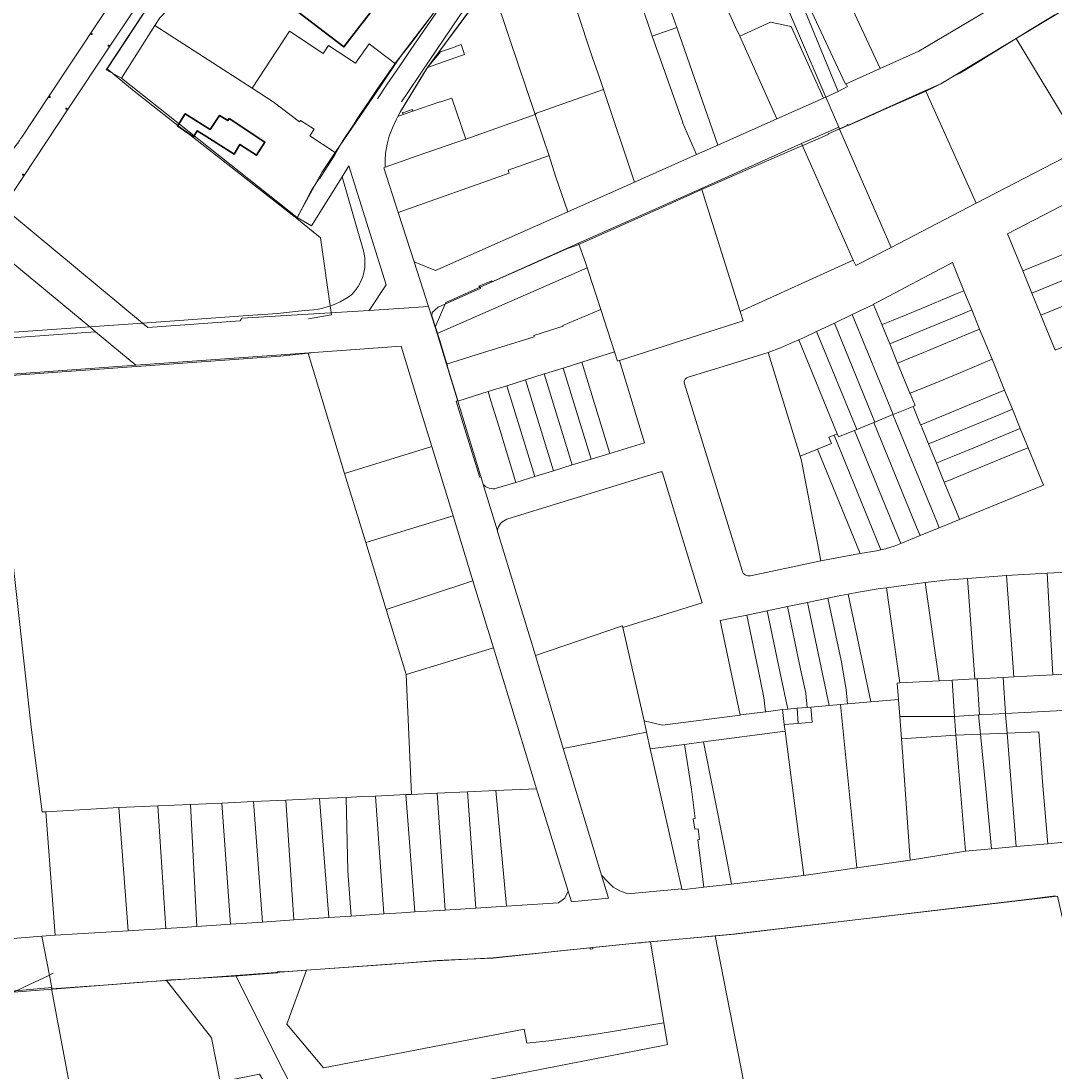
# Model space of a CAD drawing. Header units: millimetres. Extents: x 162876 to 168130, y 402614 to 405602.
# Tile 62 of 256: x 164660 to 164944, y 403047 to 403336. Entities that reach past the tile are written whole.
import ezdxf
from ezdxf.enums import TextEntityAlignment as Align

# ---------------------------------------------------------------- set-up
doc = ezdxf.new("R2010")
doc.units = ezdxf.units.MM
for name, color, linetype, lineweight in [('X-CA190022.004-UO-BGT_Ondergrond$0$GE_201_SHDHek_Lijn_GEM', 253, 'X-CA190022.004-UO-BGT_Ondergrond$0$Hekwerk', 9), ('X-CA190022.004-UO-BGT_Ondergrond$0$GE_206_SHDDamwand_Lijn_GEM', 253, 'Continuous', 9), ('X-CA190022.004-UO-BGT_Ondergrond$0$GE_314_WGDRijbaanLokaleweg_Vlak_GEM', 253, 'Continuous', 9), ('X-CA190022.004-UO-BGT_Ondergrond$0$GE_316_WGDFietspad_Vlak_GEM', 253, 'Continuous', 9), ('X-CA190022.004-UO-BGT_Ondergrond$0$GE_363_OWGBerm_openverharding_Vlak_GEM', 253, 'Continuous', 9), ('X-CA190022.004-UO-BGT_Ondergrond$0$GE_401_OTDErf_Vlak_GEM', 253, 'Continuous', 9), ('X-CA190022.004-UO-BGT_Ondergrond$0$GE_476_BTDGraslandagrarisch_Vlak_GEM', 253, 'Continuous', 9), ('X-CA190022.004-UO-BGT_Ondergrond$0$GE_601_PNDgrondvlakpand_Vlak_MV_GEM', 34, 'Continuous', 35), ('X-CA190022.004-UO-BGT_Ondergrond$0$GE_886_PutKolk_Punt_GEM', 253, 'Continuous', 9), ('X-CA190022.004-UO-KAD_Percelen$0$B-WE-KG-GRENS_PERCEEL-GV', 150, 'Continuous', 9)]:
    doc.layers.add(name, color=color, linetype=linetype, lineweight=lineweight)
doc.styles.add('X-CA190022.004-UO-BGT_Ondergrond$0$NLCS-ISO', font='NLCS-ISO.ttf')
doc.linetypes.add('X-CA190022.004-UO-BGT_Ondergrond$0$Hekwerk', pattern='A,5,-1.5,[2,dgnlstyle-Veghel.shx,S=0.007937,R=0,X=0,Y=0],-1.5', length=8)

# ---------------------------------------------------------------- blocks, each defined once
blk = doc.blocks.new('X-CA190022.004-UO-BGT_Ondergrond$0$SRI-KOLK-SO')
at = {"color": 0, "linetype": 'ByBlock', "lineweight": 18}
blk.add_lwpolyline([(-1.125, -1.125), (1.125, -1.125), (1.125, 1.125), (-1.125, 1.125)], close=True, dxfattribs=at)
at = {"color": 0, "linetype": 'ByBlock', "lineweight": 18, "style": 'X-CA190022.004-UO-BGT_Ondergrond$0$NLCS-ISO'}
blk.add_text('k', height=1.5, dxfattribs=at).set_placement((0, 0), align=Align.MIDDLE_CENTER)
blk = doc.blocks.new('X-CA190022.004-UO-BGT_Ondergrond$0$IMGEOKolk')
at = {"xscale": 5, "yscale": 5, "zscale": 5}
blk.add_blockref('X-CA190022.004-UO-BGT_Ondergrond$0$SRI-KOLK-SO', (0, 0), dxfattribs=at)

msp = doc.modelspace()

# ---------------------------------------------------------------- linework, layer by layer
at = {"layer": 'X-CA190022.004-UO-BGT_Ondergrond$0$GE_201_SHDHek_Lijn_GEM'}
msp.add_line((164705.552, 403356.48), (164683.266, 403322.496), dxfattribs=at)
at = {"layer": 'X-CA190022.004-UO-BGT_Ondergrond$0$GE_206_SHDDamwand_Lijn_GEM'}
for p, q in [((164683.266, 403322.496), (164690.692, 403316.387)), ((164690.692, 403316.387), (164702.718, 403306.984))]:
    msp.add_line(p, q, dxfattribs=at)
at = {"layer": 'X-CA190022.004-UO-BGT_Ondergrond$0$GE_314_WGDRijbaanLokaleweg_Vlak_GEM', "flags": 128}
for points in [[(164579.117, 403354.037), (164579.084, 403353.672), (164569.233, 403361.876), (164569.461, 403361.999), (164584.99, 403369.446), (164602.971, 403378.109), (164621.229, 403386.93), (164641.329, 403396.645), (164650.463, 403401.053), (164660.357, 403392.425), (164676.143, 403378.677), (164691.857, 403364.957), (164700.034, 403357.793), (164702.132, 403355.987), (164700.254, 403353.166), (164696.844, 403348.008), (164684.048, 403328.779), (164672.41, 403311.264), (164660.432, 403293.2), (164656.071, 403286.631)], [(164757.604, 403314.314), (164760.24, 403318.342), (164764.568, 403324.571), (164766.796, 403327.803), (164776.259, 403341.558), (164776.488, 403341.937), (164787.828, 403358.33), (164787.968, 403358.532), (164789.125, 403360.344), (164789.679, 403361.214)], [(164797.818, 403362.281), (164786.712, 403346.146), (164780.289, 403337.189), (164769.512, 403321.37), (164765.991, 403316.043), (164764.232, 403313.487)], [(164659.605, 403303.499), (164667.347, 403315.146), (164688.379, 403346.784)]]:
    msp.add_lwpolyline(points, dxfattribs=at)
at = {"layer": 'X-CA190022.004-UO-BGT_Ondergrond$0$GE_316_WGDFietspad_Vlak_GEM', "flags": 128}
msp.add_lwpolyline([(164668.488, 403073.843), (164666.87, 403073.083), (164662.338, 403070.954), (164657.558, 403068.705), (164587.961, 403063.858), (164565.628, 403062.298), (164421.866, 403051.971), (164408.896, 403051.027), (164372.561, 403048.383), (164372.144, 403048.353), (164363.001, 403047.691), (164362.458, 403047.652), (164304.536, 403043.455)], dxfattribs=at)
at = {"layer": 'X-CA190022.004-UO-BGT_Ondergrond$0$GE_363_OWGBerm_openverharding_Vlak_GEM', "flags": 128}
msp.add_lwpolyline([(164764.232, 403313.487), (164765.991, 403316.043), (164769.512, 403321.37), (164780.289, 403337.189), (164786.712, 403346.146), (164797.818, 403362.281)], dxfattribs=at)
at = {"layer": 'X-CA190022.004-UO-BGT_Ondergrond$0$GE_401_OTDErf_Vlak_GEM', "flags": 128}
for points in [[(164716.32, 403353.18), (164729.23, 403369.99), (164761.27, 403345.39), (164748.36, 403328.57), (164716.32, 403353.18)], [(164775.462, 403341.121), (164766.558, 403329.202), (164762.86, 403324.529), (164759.668, 403319.977), (164757.722, 403317.256), (164755.667, 403314.232), (164752.769, 403309.866), (164752.04, 403308.744), (164751.211, 403307.446), (164748.016, 403302.597), (164745.912, 403298.921), (164741.649, 403292.301), (164741.546, 403292.348), (164739.471, 403289.136), (164735.403, 403281.413), (164734.97, 403281.767), (164705.12, 403305.106), (164707.006, 403303.805), (164708.07, 403305.528), (164710.425, 403304.038), (164718.186, 403299.076), (164719.797, 403301.744), (164724.38, 403298.749), (164726.648, 403302.393), (164716.798, 403308.844), (164716.453, 403308.279), (164714.143, 403309.674), (164711.601, 403305.82), (164704.778, 403310.191), (164702.718, 403306.984), (164690.692, 403316.387), (164683.266, 403322.496), (164705.552, 403356.48)], [(164763.982, 403310.801), (164770.363, 403321.3), (164771.35, 403322.86), (164772.554, 403324.527), (164787.585, 403344.787)], [(164785.729, 403210.137), (164781.99, 403222.296), (164779.246, 403231.129), (164779.702, 403231.315), (164776.751, 403240.903), (164776.819, 403240.926), (164776.66, 403241.457), (164775.4, 403245.663), (164774.748, 403247.842), (164772.539, 403254.615), (164772.667, 403255.54), (164774.269, 403257.006), (164786.01, 403262.228), (164785.495, 403262.742), (164789.047, 403264.217), (164788.999, 403263.86), (164808.815, 403272.646), (164809.831, 403273.097), (164812.201, 403273.97), (164814.165, 403274.774), (164835.957, 403284.489), (164841.677, 403287.101), (164846.71, 403289.397), (164849.67, 403290.606), (164850.541, 403290.99), (164860.981, 403295.593), (164867.454, 403298.446), (164871.522, 403300.172), (164873.644, 403301.053), (164874.512, 403301.413), (164881.476, 403304.502), (164881.53, 403304.615), (164886.704, 403306.956), (164886.682, 403307.048), (164886.931, 403307.185), (164887, 403306.952), (164892.442, 403309.366), (164897.939, 403311.804), (164908.137, 403316.327), (164910.683, 403317.462), (164911.594, 403317.952), (164916.472, 403320.663), (164917.73, 403321.362), (164922.568, 403324.241), (164925.055, 403325.802), (164933.165, 403330.901), (164937.818, 403333.717), (164943.814, 403337.346)], [(164657.558, 403068.705), (164699.135, 403071.901), (164699.615, 403071.938), (164700.774, 403072.011), (164701.285, 403072.043), (164718.182, 403073.101), (164730.098, 403073.934), (164730.134, 403073.936), (164730.111, 403074.297), (164731.815, 403074.284), (164737.993, 403074.708), (164761.557, 403076.384), (164764.784, 403076.647), (164774.02, 403077.326), (164779.869, 403077.609), (164789.383, 403078.05), (164804.626, 403079.685), (164806.136, 403079.847), (164828.655, 403082.099), (164830.136, 403082.254), (164830.477, 403082.288), (164855.773, 403084.612), (164935.301, 403094.005), (164943.997, 403095.151)]]:
    msp.add_lwpolyline(points, dxfattribs=at)
at = {"layer": 'X-CA190022.004-UO-BGT_Ondergrond$0$GE_476_BTDGraslandagrarisch_Vlak_GEM', "flags": 128}
for points in [[(164680.193, 403422.553), (164708.007, 403398.177), (164724.036, 403384.291), (164705.552, 403356.48), (164683.266, 403322.496), (164690.692, 403316.387), (164702.718, 403306.984), (164702.619, 403306.831), (164705.12, 403305.106), (164734.97, 403281.767), (164735.403, 403281.413), (164741.941, 403276.088), (164744.605, 403257.361), (164744.678, 403256.85), (164744.958, 403254.884), (164744.324, 403254.775), (164738.677, 403253.799)], [(164656.071, 403286.631), (164660.432, 403293.2), (164672.41, 403311.264), (164684.048, 403328.779), (164696.844, 403348.008), (164700.254, 403353.166), (164702.132, 403355.987), (164700.034, 403357.793), (164691.857, 403364.957), (164676.143, 403378.677), (164660.357, 403392.425), (164650.463, 403401.053), (164641.329, 403396.645), (164621.229, 403386.93), (164602.971, 403378.109), (164584.99, 403369.446), (164569.461, 403361.999), (164569.233, 403361.876), (164564.605, 403365.734), (164559.739, 403369.59)], [(164688.379, 403346.784), (164667.347, 403315.146), (164659.605, 403303.499)]]:
    msp.add_lwpolyline(points, dxfattribs=at)
at = {"layer": 'X-CA190022.004-UO-BGT_Ondergrond$0$GE_476_BTDGraslandagrarisch_Vlak_GEM', "extrusion": (0, 0, -1)}
msp.add_arc((-164637.979, 403316.637), 25.303, 211.27863, 226.37218, dxfattribs=at)
at = {"layer": 'X-CA190022.004-UO-BGT_Ondergrond$0$GE_601_PNDgrondvlakpand_Vlak_MV_GEM', "flags": 128}
for points in [[(164716.32, 403353.18), (164729.23, 403369.99), (164761.27, 403345.39), (164748.36, 403328.57), (164716.32, 403353.18)], [(164716.798, 403308.844), (164726.648, 403302.393), (164724.38, 403298.749), (164719.797, 403301.744), (164718.186, 403299.076), (164710.425, 403304.038), (164708.07, 403305.528), (164707.006, 403303.805), (164705.12, 403305.106), (164702.619, 403306.831), (164702.718, 403306.984), (164704.778, 403310.191), (164711.601, 403305.82), (164714.143, 403309.674), (164716.453, 403308.279), (164716.798, 403308.844)]]:
    msp.add_lwpolyline(points, dxfattribs=at)
at = {"layer": 'X-CA190022.004-UO-KAD_Percelen$0$B-WE-KG-GRENS_PERCEEL-GV', "flags": 128}
for points in [[(164954.833, 403348.861), (164939.479, 403374.607), (164924.099, 403400.344), (164901.56, 403438.109), (164892.411, 403432.951), (164869.716, 403418.472), (164895.001, 403422.031), (164900.223, 403419.651), (164922.777, 403381.654), (164939.242, 403353.915), (164937.222, 403345.746), (164906.472, 403327.395), (164895.777, 403322.587), (164886.48, 403318.408), (164886.87, 403317.695), (164884.283, 403316.292), (164880.857, 403314.775), (164884.46, 403306.528), (164884.675, 403305.956), (164908.249, 403316.527), (164912.496, 403318.411), (164933.165, 403330.901), (164956.96, 403345.302)], [(164845.357, 403357.724), (164856.298, 403362.654), (164860.907, 403364.695), (164863.665, 403365.973), (164863.965, 403366.253), (164864.324, 403365.48), (164873.801, 403369.889), (164895.777, 403322.587), (164906.472, 403327.395), (164937.222, 403345.746), (164939.242, 403353.915), (164922.777, 403381.654), (164905.276, 403371.149), (164890.583, 403362.324), (164873.687, 403390.933), (164860.691, 403412.925), (164848.448, 403405.401), (164839.719, 403399.409), (164830.216, 403391.446), (164834.264, 403382.34), (164845.19, 403358.15)], [(164706.413, 403357.714), (164683.039, 403322.226), (164687.273, 403319.98), (164696.418, 403334.425), (164697.779, 403336.575), (164701.998, 403340.965), (164727.601, 403381.15), (164723.788, 403384.094)], [(164819.759, 403316.828), (164828.244, 403291.381), (164845.313, 403298.969), (164841.502, 403307.73), (164841.548, 403307.75), (164833.112, 403331.47), (164833.14, 403331.48), (164833.117, 403331.548), (164830.06, 403340.48), (164836.788, 403342.791), (164822.536, 403383.556), (164815.089, 403375.055), (164825.663, 403343.039), (164812.375, 403338.569), (164816.604, 403325.814), (164818.755, 403319.84)], [(164696.418, 403334.425), (164723.133, 403317.2), (164733.411, 403332.857), (164742.673, 403326.778), (164744.111, 403328.921), (164751.574, 403324.087), (164755.31, 403329.398), (164762.538, 403323.919), (164764.086, 403326.212), (164775.692, 403341.308), (164767.456, 403347.051), (164764.167, 403349.345), (164727.601, 403381.15), (164701.998, 403340.965), (164697.779, 403336.575)], [(164886.24, 403318.3), (164886.48, 403318.408), (164895.777, 403322.587), (164873.801, 403369.889), (164864.324, 403365.48), (164883.412, 403324.343)], [(164803.217, 403366.245), (164774.402, 403327.035), (164774.969, 403327.231), (164777.93, 403328.25), (164780.63, 403329.18), (164781.56, 403326.46), (164778.87, 403325.53), (164771.35, 403322.86), (164763.863, 403310.647), (164763.227, 403309.427), (164764.691, 403309.941), (164764.501, 403310.494), (164764.809, 403310.593), (164764.852, 403310.482), (164767.206, 403311.319), (164767.364, 403310.879), (164774.713, 403313.458), (164774.757, 403313.336), (164778.03, 403314.484), (164781.897, 403303.227), (164800.94, 403309.996), (164793.95, 403330.87), (164789.332, 403344.637), (164804.356, 403362.803)], [(164880.857, 403314.775), (164865.32, 403351.16), (164864.756, 403351.964), (164860.907, 403364.695), (164856.298, 403362.654), (164845.357, 403357.724), (164849.981, 403347.465), (164856.04, 403334.02), (164857.185, 403331.478), (164865.68, 403335.334), (164871.341, 403334.159), (164880.192, 403314.489)], [(164863.665, 403365.973), (164860.907, 403364.695), (164864.756, 403351.964), (164865.32, 403351.16), (164880.857, 403314.775), (164884.283, 403316.292), (164873.772, 403341.773)], [(164864.324, 403365.48), (164863.965, 403366.253), (164863.665, 403365.973), (164873.772, 403341.773), (164884.283, 403316.292), (164886.87, 403317.695), (164886.48, 403318.408), (164886.24, 403318.3), (164883.412, 403324.343)], [(164789.332, 403344.637), (164793.95, 403330.87), (164800.94, 403309.996), (164801.301, 403310.326), (164819.759, 403316.828), (164818.755, 403319.84), (164816.604, 403325.814), (164812.375, 403338.569), (164805.974, 403357.921), (164804.356, 403362.803)], [(164849.981, 403347.465), (164837.175, 403341.683), (164839.896, 403333.902), (164851.194, 403301.584), (164867.417, 403308.775), (164857.185, 403331.478), (164856.04, 403334.02)], [(164976.169, 403313.554), (164956.96, 403345.302), (164933.165, 403330.901), (164951.48, 403300.731)], [(164836.788, 403342.791), (164830.06, 403340.48), (164833.117, 403331.548), (164839.896, 403333.902), (164837.175, 403341.683)], [(164867.417, 403308.775), (164880.192, 403314.489), (164871.341, 403334.159), (164865.68, 403335.334), (164857.185, 403331.478)], [(164687.273, 403319.98), (164735.507, 403281.665), (164742.309, 403294.063), (164745.989, 403299.49), (164738.979, 403304.115), (164740.166, 403305.973), (164736.413, 403308.359), (164736.202, 403307.929), (164728.975, 403313.434), (164723.133, 403317.2), (164696.418, 403334.425)], [(164723.133, 403317.2), (164728.975, 403313.434), (164736.202, 403307.929), (164736.413, 403308.359), (164740.166, 403305.973), (164738.979, 403304.115), (164745.989, 403299.49), (164756.483, 403314.95), (164762.538, 403323.919), (164755.31, 403329.398), (164751.574, 403324.087), (164744.111, 403328.921), (164742.673, 403326.778), (164733.411, 403332.857)], [(164833.117, 403331.548), (164833.14, 403331.48), (164833.112, 403331.47), (164841.548, 403307.75), (164841.502, 403307.73), (164845.313, 403298.969), (164851.194, 403301.584), (164839.896, 403333.902)], [(164908.249, 403316.527), (164922.182, 403285.575), (164951.48, 403300.731), (164933.165, 403330.901), (164912.496, 403318.411)], [(164774.969, 403327.231), (164771.35, 403322.86), (164778.87, 403325.53), (164781.56, 403326.46), (164780.63, 403329.18), (164777.93, 403328.25)], [(164819.759, 403316.828), (164801.301, 403310.326), (164800.94, 403309.996), (164804.81, 403298.626), (164806.56, 403293.05), (164809.971, 403283.257), (164828.244, 403291.381)], [(164898.792, 403273.45), (164922.182, 403285.575), (164908.249, 403316.527), (164884.675, 403305.956)], [(164774.713, 403313.458), (164767.364, 403310.879), (164764.691, 403309.941), (164763.227, 403309.427), (164762.855, 403308.714), (164761.73, 403306.303), (164760.867, 403303.976), (164760.311, 403301.818), (164759.82, 403299.358), (164759.737, 403297.382), (164759.753, 403295.451), (164768.84, 403298.66), (164781.82, 403303.2), (164781.897, 403303.227), (164778.03, 403314.484), (164774.757, 403313.336)], [(164880.857, 403314.775), (164880.192, 403314.489), (164867.417, 403308.775), (164851.194, 403301.584), (164845.313, 403298.969), (164828.244, 403291.381), (164809.971, 403283.257), (164773.6, 403267.089), (164767.739, 403269.441), (164771.633, 403257.198), (164773.43, 403251.514), (164776.444, 403258.31), (164812.906, 403274.586), (164846.653, 403289.651), (164874.216, 403301.955), (164884.46, 403306.528)], [(164800.94, 403309.996), (164781.897, 403303.227), (164781.82, 403303.2), (164768.84, 403298.66), (164759.753, 403295.451), (164759.319, 403295.298), (164763.336, 403283.061), (164793.818, 403293.83), (164793.52, 403294.673), (164804.609, 403298.589), (164804.81, 403298.626)], [(164767.364, 403310.879), (164767.206, 403311.319), (164764.852, 403310.482), (164764.809, 403310.593), (164764.501, 403310.494), (164764.691, 403309.941)], [(164889.135, 403268.415), (164898.792, 403273.45), (164884.675, 403305.956), (164884.46, 403306.528), (164874.216, 403301.955), (164888.391, 403269.966)], [(164888.391, 403269.966), (164874.216, 403301.955), (164846.653, 403289.651), (164857.34, 403255.765)], [(164809.971, 403283.257), (164806.56, 403293.05), (164804.81, 403298.626), (164804.609, 403298.589), (164793.52, 403294.673), (164793.818, 403293.83), (164763.336, 403283.061), (164767.739, 403269.441), (164773.6, 403267.089)], [(164720.647, 403254.616), (164692.989, 403252.628), (164694.494, 403251.382), (164719.896, 403253.248), (164720.318, 403254.016), (164755.331, 403256.122), (164759.958, 403263.178), (164749.747, 403295.877), (164747.865, 403292.861), (164753.734, 403272.524), (164753.948, 403271.618), (164754.093, 403270.698), (164754.168, 403269.77), (164754.173, 403268.839), (164754.108, 403267.91), (164753.972, 403266.989), (164753.767, 403266.081), (164753.495, 403265.19), (164753.155, 403264.323), (164752.752, 403263.484), (164752.286, 403262.678), (164751.76, 403261.909), (164751.178, 403261.183), (164750.543, 403260.502), (164749.509, 403259.769), (164748.434, 403259.097), (164747.322, 403258.488), (164746.177, 403257.944), (164745.002, 403257.467), (164743.802, 403257.058), (164742.58, 403256.72), (164741.34, 403256.453), (164740.088, 403256.257), (164738.826, 403256.135), (164737.559, 403256.085), (164730.159, 403255.3)], [(164645.235, 403292.179), (164645.594, 403290.681), (164645.879, 403289.168), (164646.09, 403287.642), (164647.229, 403277.474), (164678.489, 403251.586), (164692.989, 403252.628)], [(164857.34, 403255.765), (164846.653, 403289.651), (164812.906, 403274.586), (164814.785, 403269.294), (164815.257, 403267.842), (164818.992, 403256.34), (164822.767, 403244.718), (164823.599, 403242.155), (164824.084, 403242.31), (164824.144, 403242.329), (164858.157, 403253.198)], [(164956.798, 403275.898), (164956.728, 403276.015), (164956.583, 403276.258), (164953.238, 403281.857), (164950.435, 403287.299), (164930.818, 403277.195), (164934.999, 403266.979)], [(164647.229, 403277.474), (164649.822, 403254.328), (164649.919, 403253.751), (164650.083, 403253.189), (164650.313, 403252.651), (164650.603, 403252.143), (164650.952, 403251.673), (164651.353, 403251.248), (164651.802, 403250.872), (164652.291, 403250.552), (164652.815, 403250.291), (164653.366, 403250.094), (164653.936, 403249.963), (164654.518, 403249.899), (164655.103, 403249.905), (164678.489, 403251.586)], [(164812.906, 403274.586), (164776.444, 403258.31), (164773.43, 403251.514), (164773.978, 403249.741), (164815.257, 403267.842), (164814.785, 403269.294)], [(164956.798, 403275.898), (164934.999, 403266.979), (164937.498, 403260.87), (164960.222, 403270.168), (164959.291, 403271.727)], [(164841.953, 403236.219), (164841.96, 403236.55), (164842.044, 403236.872), (164842.2, 403237.165), (164842.42, 403237.413), (164842.692, 403237.604), (164843.001, 403237.726), (164853.796, 403241.098), (164865.005, 403244.518), (164868.383, 403245.865), (164871.734, 403247.279), (164873.438, 403248.038), (164875.056, 403248.759), (164878.347, 403250.306), (164883.229, 403252.636), (164888.112, 403254.964), (164894.006, 403257.774), (164893.986, 403257.822), (164894.922, 403258.318), (164915.664, 403269.297), (164918.852, 403261.504), (164921.004, 403256.244), (164923.161, 403250.973), (164926.557, 403242.673), (164930.02, 403234.208), (164932.176, 403228.938), (164934.334, 403223.662), (164936.506, 403218.354), (164940.73, 403208.03), (164917.595, 403198.645), (164917.611, 403198.605), (164912.051, 403196.347), (164906.769, 403194.206), (164901.486, 403192.064), (164899.661, 403191.324), (164897.532, 403190.641), (164897.251, 403190.551), (164896.019, 403190.257), (164894.774, 403190.024), (164890.3, 403189.305), (164879.523, 403187.212), (164860.175, 403183.158), (164859.804, 403183.113), (164859.431, 403183.14), (164859.071, 403183.237), (164858.735, 403183.401), (164858.437, 403183.627), (164858.188, 403183.905), (164857.996, 403184.226), (164857.869, 403184.577), (164842.023, 403235.894)], [(164916.532, 403260.541), (164918.852, 403261.504), (164915.664, 403269.297), (164894.922, 403258.318), (164893.986, 403257.822), (164894.006, 403257.774), (164896.287, 403252.198), (164897.106, 403252.528), (164898.034, 403252.9), (164899.418, 403253.455), (164906.501, 403256.377)], [(164960.222, 403270.168), (164937.498, 403260.87), (164939.997, 403254.762), (164963.645, 403264.438), (164962.489, 403266.373)], [(164815.257, 403267.842), (164773.978, 403249.741), (164776.581, 403241.322), (164786.525, 403244.483), (164800.701, 403248.812), (164800.594, 403249.207), (164808.625, 403251.77), (164808.553, 403252.003), (164818.992, 403256.34)], [(164963.645, 403264.438), (164939.997, 403254.762), (164943.936, 403245.137), (164967.852, 403254.913), (164967.503, 403255.766), (164968.396, 403256.488), (164965.194, 403261.846)], [(164908.661, 403251.113), (164917.846, 403254.931), (164921.004, 403256.244), (164918.852, 403261.504), (164916.532, 403260.541), (164906.501, 403256.377), (164899.418, 403253.455), (164898.034, 403252.9), (164897.106, 403252.528), (164896.287, 403252.198), (164898.445, 403246.922), (164898.457, 403246.892), (164901.582, 403248.185)], [(164900.608, 403241.633), (164900.603, 403241.646), (164898.457, 403246.892), (164898.445, 403246.922), (164896.287, 403252.198), (164894.006, 403257.774), (164888.112, 403254.964), (164899.359, 403227.466), (164904.869, 403229.716), (164905.394, 403229.934), (164904.027, 403233.275), (164904.006, 403233.326)], [(164783.837, 403181.786), (164789.484, 403163.356), (164797.567, 403136.978), (164801.373, 403124.611), (164810.01, 403096.464), (164810.929, 403093.458), (164821.122, 403094.515), (164819.24, 403100.835), (164808.692, 403135.674), (164801.024, 403161.24), (164790.628, 403195.355), (164790.581, 403195.51), (164786.705, 403208.229), (164786.592, 403208.6), (164779.722, 403231.146), (164776.581, 403241.322), (164773.978, 403249.741), (164773.43, 403251.514), (164771.633, 403257.198), (164755.331, 403256.122), (164720.318, 403254.016), (164719.896, 403253.248), (164694.494, 403251.382), (164692.989, 403252.628), (164678.489, 403251.586), (164680.093, 403250.257), (164691.212, 403241.049), (164740.132, 403244.572), (164764.109, 403246.299), (164769.723, 403227.849), (164772.542, 403218.648), (164778.379, 403199.598)], [(164776.581, 403241.322), (164779.722, 403231.146), (164788.041, 403233.769), (164793.179, 403235.389), (164798.321, 403237.011), (164798.341, 403237.017), (164803.471, 403238.635), (164803.491, 403238.641), (164808.621, 403240.258), (164808.642, 403240.265), (164813.772, 403241.883), (164813.792, 403241.889), (164822.767, 403244.718), (164818.992, 403256.34), (164808.553, 403252.003), (164808.625, 403251.77), (164800.594, 403249.207), (164800.701, 403248.812), (164786.525, 403244.483)], [(164894.363, 403225.418), (164899.313, 403227.446), (164899.359, 403227.466), (164888.112, 403254.964), (164883.229, 403252.636)], [(164923.161, 403250.973), (164921.004, 403256.244), (164917.846, 403254.931), (164908.661, 403251.113), (164901.582, 403248.185), (164898.457, 403246.892), (164900.603, 403241.646), (164900.608, 403241.633), (164907.689, 403244.523), (164908.615, 403244.901), (164920.001, 403249.654)], [(164883.229, 403252.636), (164878.347, 403250.306), (164889.365, 403223.375), (164894.038, 403225.287), (164894.363, 403225.418)], [(164356.558, 403216.885), (164402.906, 403220.232), (164623.2, 403236.138), (164691.212, 403241.049), (164680.093, 403250.257), (164622.453, 403246.109), (164467.899, 403234.987), (164299.737, 403222.886), (164300.479, 403212.882), (164310.112, 403213.627), (164356.198, 403216.859)], [(164889.365, 403223.375), (164878.347, 403250.306), (164875.056, 403248.759), (164873.438, 403248.038), (164884.026, 403222.163), (164884.367, 403221.33), (164888.764, 403223.128)], [(164926.557, 403242.673), (164923.161, 403250.973), (164920.001, 403249.654), (164908.615, 403244.901), (164907.689, 403244.523), (164900.608, 403241.633), (164904.006, 403233.326), (164904.829, 403233.654), (164912.033, 403236.521), (164917.987, 403239.043)], [(164740.132, 403244.572), (164738.547, 403244.384), (164748.559, 403211.304), (164772.542, 403218.648), (164769.723, 403227.849), (164764.109, 403246.299)], [(164865.005, 403244.518), (164873.787, 403216.031), (164878.553, 403217.979), (164882.413, 403219.558), (164881.731, 403221.223), (164883.147, 403221.802), (164884.026, 403222.163), (164873.438, 403248.038), (164871.734, 403247.279), (164868.383, 403245.865)], [(164813.792, 403241.889), (164813.772, 403241.883), (164821.489, 403216.787), (164831.054, 403219.734), (164824.144, 403242.329), (164824.084, 403242.31), (164823.599, 403242.155), (164822.767, 403244.718)], [(164860.175, 403183.158), (164879.523, 403187.212), (164878.573, 403192.12), (164877.342, 403198.504), (164874.178, 403214.768), (164873.787, 403216.031), (164865.005, 403244.518), (164853.796, 403241.098), (164843.001, 403237.726), (164842.692, 403237.604), (164842.42, 403237.413), (164842.2, 403237.165), (164842.044, 403236.872), (164841.96, 403236.55), (164841.953, 403236.219), (164842.023, 403235.894), (164857.869, 403184.577), (164857.996, 403184.226), (164858.188, 403183.905), (164858.437, 403183.627), (164858.735, 403183.401), (164859.071, 403183.237), (164859.431, 403183.14), (164859.804, 403183.113)], [(164803.471, 403238.635), (164811.168, 403213.606), (164816.328, 403215.196), (164808.621, 403240.258), (164803.491, 403238.641)], [(164813.772, 403241.883), (164808.642, 403240.265), (164808.621, 403240.258), (164816.328, 403215.196), (164821.489, 403216.787)], [(164926.838, 403232.883), (164930.02, 403234.208), (164926.557, 403242.673), (164917.987, 403239.043), (164912.033, 403236.521), (164904.829, 403233.654), (164904.006, 403233.326), (164904.027, 403233.275), (164905.394, 403229.934), (164904.869, 403229.716), (164906.931, 403224.682), (164906.962, 403224.607), (164915.45, 403228.141)], [(164798.321, 403237.011), (164806.007, 403212.016), (164811.168, 403213.606), (164803.471, 403238.635), (164798.341, 403237.017)], [(164788.041, 403233.769), (164788.802, 403231.225), (164790.944, 403224.258), (164795.687, 403208.835), (164800.847, 403210.426), (164793.179, 403235.389)], [(164798.321, 403237.011), (164793.179, 403235.389), (164800.847, 403210.426), (164806.007, 403212.016)], [(164932.176, 403228.938), (164930.02, 403234.208), (164926.838, 403232.883), (164915.45, 403228.141), (164906.962, 403224.607), (164909.091, 403219.407), (164910.777, 403220.056), (164910.752, 403220.11), (164919.843, 403223.779), (164928.99, 403227.605)], [(164779.722, 403231.146), (164786.592, 403208.6), (164786.705, 403208.229), (164786.993, 403207.945), (164787.406, 403207.639), (164787.858, 403207.393), (164788.34, 403207.213), (164788.842, 403207.102), (164789.355, 403207.062), (164789.869, 403207.094), (164790.373, 403207.198), (164795.687, 403208.835), (164790.944, 403224.258), (164788.802, 403231.225), (164788.041, 403233.769)], [(164917.395, 403199.132), (164913.412, 403208.857), (164911.257, 403214.121), (164911.252, 403214.132), (164909.091, 403219.407), (164906.962, 403224.607), (164906.931, 403224.682), (164904.869, 403229.716), (164899.359, 403227.466), (164899.313, 403227.446), (164911.469, 403197.769), (164912.051, 403196.347), (164917.611, 403198.605), (164917.595, 403198.645)], [(164934.334, 403223.662), (164932.176, 403228.938), (164928.99, 403227.605), (164919.843, 403223.779), (164910.752, 403220.11), (164910.777, 403220.056), (164909.091, 403219.407), (164911.252, 403214.132), (164911.257, 403214.121), (164912.935, 403214.811), (164915.236, 403215.757), (164916.161, 403216.135), (164922.016, 403218.51), (164931.142, 403222.327)], [(164905.84, 403196.475), (164906.769, 403194.206), (164912.051, 403196.347), (164911.469, 403197.769), (164899.313, 403227.446), (164894.363, 403225.418), (164894.038, 403225.287)], [(164897.251, 403190.551), (164897.532, 403190.641), (164899.661, 403191.324), (164901.486, 403192.064), (164900.21, 403195.181), (164888.764, 403223.128), (164884.367, 403221.33), (164884.026, 403222.163), (164883.147, 403221.802), (164896.019, 403190.257)], [(164901.486, 403192.064), (164906.769, 403194.206), (164905.84, 403196.475), (164894.038, 403225.287), (164889.365, 403223.375), (164888.764, 403223.128), (164900.21, 403195.181)], [(164936.506, 403218.354), (164934.334, 403223.662), (164931.142, 403222.327), (164922.016, 403218.51), (164916.161, 403216.135), (164915.236, 403215.757), (164912.935, 403214.811), (164911.257, 403214.121), (164913.412, 403208.857), (164915.11, 403209.563), (164921.941, 403212.388), (164934.135, 403217.383)], [(164896.019, 403190.257), (164883.147, 403221.802), (164881.731, 403221.223), (164882.413, 403219.558), (164878.553, 403217.979), (164890.3, 403189.305), (164894.774, 403190.024)], [(164778.379, 403199.598), (164772.542, 403218.648), (164748.559, 403211.304), (164754.392, 403192.252)], [(164873.787, 403216.031), (164874.178, 403214.768), (164877.342, 403198.504), (164878.573, 403192.12), (164879.523, 403187.212), (164890.3, 403189.305), (164878.553, 403217.979)], [(164915.11, 403209.563), (164913.412, 403208.857), (164917.395, 403199.132), (164917.595, 403198.645), (164940.73, 403208.03), (164936.506, 403218.354), (164934.135, 403217.383), (164921.941, 403212.388)], [(164790.628, 403195.355), (164801.024, 403161.24), (164824.942, 403169.405), (164825.05, 403168.931), (164826.502, 403169.38), (164846.919, 403175.688), (164840.179, 403197.634), (164835.933, 403211.477), (164835.859, 403211.61), (164835.744, 403211.71), (164835.602, 403211.764), (164835.45, 403211.766), (164793.159, 403198.689), (164792.675, 403198.478), (164792.224, 403198.204), (164791.814, 403197.873), (164791.45, 403197.49), (164791.141, 403197.062), (164790.892, 403196.598), (164790.706, 403196.104), (164790.588, 403195.589), (164790.581, 403195.51)], [(164754.392, 403192.252), (164760.026, 403173.849), (164783.837, 403181.786), (164778.379, 403199.598)], [(164915.645, 403154.466), (164921.807, 403154.798), (164919.779, 403182.438), (164913.711, 403181.923), (164910.697, 403181.602), (164908.219, 403181.271), (164912.022, 403154.271), (164912.059, 403154.273)], [(164921.807, 403154.798), (164922.473, 403154.834), (164929.644, 403155.209), (164932.559, 403155.364), (164931.72, 403166.854), (164930.532, 403183.193), (164919.779, 403182.438)], [(164941.731, 403183.89), (164930.532, 403183.193), (164931.72, 403166.854), (164932.559, 403155.364), (164932.594, 403155.366), (164943.253, 403155.935)], [(164949.113, 403156.248), (164954.006, 403156.504), (164952.518, 403184.46), (164941.764, 403183.892), (164941.731, 403183.89), (164943.253, 403155.935)], [(164765.491, 403155.997), (164789.484, 403163.356), (164783.837, 403181.786), (164760.026, 403173.849)], [(164898.652, 403148.924), (164900.859, 403149.12), (164900.496, 403153.65), (164901.234, 403153.69), (164897.534, 403179.842), (164895.799, 403179.624), (164889.885, 403178.676), (164887.038, 403178.125), (164893.269, 403148.46)], [(164901.234, 403153.69), (164912.022, 403154.271), (164908.219, 403181.271), (164897.534, 403179.842)], [(164884.907, 403147.74), (164886.797, 403147.902), (164886.451, 403151.873), (164885.054, 403159.842), (164881.449, 403177.004), (164875.87, 403175.838), (164881.827, 403147.474)], [(164893.269, 403148.46), (164887.038, 403178.125), (164884.003, 403177.537), (164881.449, 403177.004), (164885.054, 403159.842), (164886.451, 403151.873), (164886.797, 403147.902)], [(164870.402, 403146.49), (164872.953, 403146.71), (164875.729, 403146.949), (164875.386, 403150.909), (164873.898, 403157.498), (164870.291, 403174.673), (164864.71, 403173.507), (164868.319, 403156.327)], [(164876.784, 403147.04), (164881.827, 403147.474), (164875.87, 403175.838), (164870.291, 403174.673), (164873.898, 403157.498), (164875.386, 403150.909), (164875.729, 403146.949)], [(164859.131, 403172.342), (164851.867, 403170.825), (164857.342, 403144.853), (164857.493, 403144.873), (164864.308, 403145.76), (164863.818, 403149.641), (164862.741, 403155.155)], [(164870.402, 403146.49), (164868.319, 403156.327), (164864.71, 403173.507), (164859.131, 403172.342), (164862.741, 403155.155), (164863.818, 403149.641), (164864.308, 403145.76), (164864.427, 403145.776), (164868.955, 403146.365)], [(164825.05, 403168.931), (164824.942, 403169.405), (164801.024, 403161.24), (164808.692, 403135.674), (164831.599, 403140.104), (164830.923, 403143.254)], [(164782.342, 403123.746), (164790.148, 403124.101), (164801.373, 403124.611), (164797.567, 403136.978), (164789.484, 403163.356), (164765.491, 403155.997), (164767.002, 403123.049), (164774.035, 403123.368)], [(164943.253, 403155.935), (164932.594, 403155.366), (164932.559, 403155.364), (164929.644, 403155.209), (164930.272, 403145.261), (164949.579, 403146.28), (164949.756, 403146.289), (164949.113, 403156.248)], [(164900.496, 403153.65), (164900.859, 403149.12), (164900.867, 403149.025), (164901.232, 403144.465), (164916.249, 403144.479), (164915.645, 403154.466), (164912.059, 403154.273), (164912.022, 403154.271), (164901.234, 403153.69)], [(164915.645, 403154.466), (164916.249, 403144.479), (164922.887, 403144.872), (164923.146, 403144.886), (164922.473, 403154.834), (164921.807, 403154.798)], [(164923.146, 403144.886), (164930.272, 403145.261), (164929.644, 403155.209), (164922.473, 403154.834)], [(164889.424, 403102.85), (164884.907, 403147.74), (164881.827, 403147.474), (164876.784, 403147.04), (164877.142, 403142.885), (164873.311, 403142.555), (164869.461, 403142.222), (164869.685, 403140.393), (164874.805, 403100.721)], [(164889.424, 403102.85), (164904.042, 403104.978), (164902.042, 403133.455), (164901.681, 403138.361), (164901.232, 403144.465), (164900.867, 403149.025), (164900.859, 403149.12), (164898.652, 403148.924), (164893.269, 403148.46), (164886.797, 403147.902), (164884.907, 403147.74)], [(164868.955, 403146.365), (164864.427, 403145.776), (164864.308, 403145.76), (164857.493, 403144.873), (164857.342, 403144.853), (164836.009, 403142.077), (164830.923, 403143.254), (164831.599, 403140.104), (164832.581, 403135.527), (164842.001, 403136.772), (164847.243, 403137.465), (164869.685, 403140.393), (164869.461, 403142.222)], [(164869.461, 403142.222), (164873.311, 403142.555), (164872.953, 403146.71), (164870.402, 403146.49), (164868.955, 403146.365)], [(164873.311, 403142.555), (164877.142, 403142.885), (164876.784, 403147.04), (164875.729, 403146.949), (164872.953, 403146.71)], [(164923.397, 403139.593), (164922.887, 403144.872), (164916.249, 403144.479), (164916.633, 403139.317)], [(164930.695, 403139.891), (164930.282, 403145.136), (164930.272, 403145.261), (164923.146, 403144.886), (164922.887, 403144.872), (164923.397, 403139.593)], [(164930.282, 403145.136), (164930.695, 403139.891), (164939.43, 403140.195), (164940.44, 403126.468), (164941.873, 403109.485), (164948.029, 403110.059), (164952.514, 403110.272), (164949.579, 403146.28), (164930.272, 403145.261)], [(164916.633, 403139.317), (164916.249, 403144.479), (164901.232, 403144.465), (164901.681, 403138.361)], [(164808.692, 403135.674), (164819.24, 403100.835), (164820.628, 403099.25), (164822.361, 403097.561), (164824.249, 403096.479), (164826.419, 403095.678), (164841.308, 403097.117), (164832.581, 403135.527), (164831.599, 403140.104)], [(164874.805, 403100.721), (164869.685, 403140.393), (164847.243, 403137.465), (164853.043, 403108.404), (164854.937, 403098.377)], [(164904.042, 403104.978), (164919.287, 403107.404), (164916.633, 403139.317), (164901.681, 403138.361), (164902.042, 403133.455)], [(164923.397, 403139.593), (164916.633, 403139.317), (164919.287, 403107.404), (164926.378, 403108.052), (164924.839, 403124.681)], [(164923.397, 403139.593), (164924.839, 403124.681), (164926.378, 403108.052), (164933.154, 403108.672), (164930.695, 403139.891)], [(164939.43, 403140.195), (164930.695, 403139.891), (164933.154, 403108.672), (164941.873, 403109.485), (164940.44, 403126.468)], [(164841.38, 403096.802), (164847.337, 403097.494), (164846.035, 403107.716), (164845.672, 403110.568), (164846.107, 403110.623), (164845.744, 403113.566), (164844.821, 403113.449), (164844.444, 403116.338), (164844.959, 403116.404), (164843.929, 403124.483), (164842.001, 403136.772), (164832.581, 403135.527), (164841.308, 403097.117)], [(164843.929, 403124.483), (164844.959, 403116.404), (164844.444, 403116.338), (164844.821, 403113.449), (164845.744, 403113.566), (164846.107, 403110.623), (164845.672, 403110.568), (164846.035, 403107.716), (164847.337, 403097.494), (164854.937, 403098.377), (164853.043, 403108.404), (164847.243, 403137.465), (164842.001, 403136.772)], [(164810.01, 403096.464), (164801.373, 403124.611), (164790.148, 403124.101), (164793.037, 403092.273), (164795.875, 403092.513), (164807.331, 403093.231), (164809.099, 403094.495)], [(164744.245, 403089.164), (164741.636, 403121.897), (164732.396, 403121.478), (164734.629, 403088.52)], [(164741.636, 403121.897), (164744.245, 403089.164), (164750.415, 403089.577), (164749.474, 403101.934), (164748.982, 403122.23)], [(164757.048, 403122.596), (164753.402, 403122.431), (164748.982, 403122.23), (164749.474, 403101.934), (164750.415, 403089.577), (164759.371, 403090.177)], [(164767.869, 403090.726), (164765.424, 403122.977), (164757.048, 403122.596), (164759.371, 403090.177), (164764.318, 403090.508)], [(164774.035, 403123.368), (164767.002, 403123.049), (164765.424, 403122.977), (164767.869, 403090.726), (164776.232, 403091.24)], [(164784.676, 403091.759), (164782.342, 403123.746), (164774.035, 403123.368), (164776.232, 403091.24)], [(164793.037, 403092.273), (164790.148, 403124.101), (164782.342, 403123.746), (164784.676, 403091.759)], [(164686.481, 403119.394), (164666.428, 403118.277), (164669.003, 403084.331), (164689.067, 403085.547)], [(164699.41, 403086.185), (164697.188, 403119.88), (164686.481, 403119.394), (164689.067, 403085.547)], [(164699.41, 403086.185), (164703.915, 403086.463), (164707.909, 403086.731), (164706.227, 403120.29), (164697.188, 403119.88)], [(164717.17, 403087.351), (164714.777, 403120.671), (164706.227, 403120.29), (164707.909, 403086.731)], [(164723.529, 403121.076), (164714.777, 403120.671), (164717.17, 403087.351), (164725.981, 403087.941)], [(164734.629, 403088.52), (164732.396, 403121.478), (164723.529, 403121.076), (164725.981, 403087.941)], [(164954.176, 403052.655), (164944.596, 403095.076), (164855.338, 403084.58), (164850.455, 403084.135), (164861.492, 403027.425), (164952.786, 403044.249), (164951.869, 403052.383)], [(164835.542, 403065.228), (164832.674, 403082.518), (164832.13, 403082.469), (164816.76, 403080.9), (164816.792, 403080.581), (164816.076, 403080.508), (164816.044, 403080.827), (164789.416, 403078.095), (164773.699, 403077.306), (164738.087, 403074.702), (164732.689, 403059.869), (164742.788, 403047.833), (164797.898, 403058.495), (164798.652, 403054.616), (164804.756, 403055.268), (164817.125, 403057.026), (164821.106, 403057.698), (164836.368, 403060.249)], [(164737.857, 403034.866), (164737.911, 403034.876), (164835.717, 403053.917), (164837.365, 403054.238), (164836.368, 403060.249), (164821.106, 403057.698), (164817.125, 403057.026), (164804.756, 403055.268), (164798.652, 403054.616), (164797.898, 403058.495), (164742.788, 403047.833), (164732.689, 403059.869), (164738.087, 403074.702), (164718.65, 403073.28), (164731.355, 403047.87), (164732.382, 403045.816)], [(164699.611, 403071.887), (164691.525, 403071.295), (164683.537, 403070.71), (164667.955, 403069.568), (164674.292, 403035.919), (164714.392, 403043.972), (164711.937, 403056.147)]]:
    msp.add_lwpolyline(points, close=True, dxfattribs=at)
for points in [[(164775.692, 403341.308), (164764.086, 403326.212), (164762.538, 403323.919), (164756.483, 403314.95), (164745.989, 403299.49), (164742.309, 403294.063), (164735.507, 403281.665), (164739.462, 403279.394), (164747.865, 403292.861), (164749.747, 403295.877), (164759.958, 403263.178), (164755.331, 403256.122), (164771.633, 403257.198), (164767.739, 403269.441), (164763.336, 403283.061), (164759.319, 403295.298), (164759.753, 403295.451), (164759.737, 403297.382), (164759.82, 403299.358), (164760.311, 403301.818), (164760.867, 403303.976), (164761.73, 403306.303), (164762.855, 403308.714), (164763.227, 403309.427), (164763.863, 403310.647), (164771.35, 403322.86), (164774.969, 403327.231), (164774.402, 403327.035), (164803.217, 403366.245)], [(164645.235, 403292.179), (164692.989, 403252.628), (164720.647, 403254.616), (164730.159, 403255.3), (164737.559, 403256.085), (164738.826, 403256.135), (164740.088, 403256.257), (164741.34, 403256.453), (164742.58, 403256.72), (164743.802, 403257.058), (164745.002, 403257.467), (164746.177, 403257.944), (164747.322, 403258.488), (164748.434, 403259.097), (164749.509, 403259.769), (164750.543, 403260.502), (164751.178, 403261.183), (164751.76, 403261.909), (164752.286, 403262.678), (164752.752, 403263.484), (164753.155, 403264.323), (164753.495, 403265.19), (164753.767, 403266.081), (164753.972, 403266.989), (164754.108, 403267.91), (164754.173, 403268.839), (164754.168, 403269.77), (164754.093, 403270.698), (164753.948, 403271.618), (164753.734, 403272.524), (164747.865, 403292.861), (164739.462, 403279.394), (164735.507, 403281.665), (164687.273, 403319.98), (164683.039, 403322.226), (164706.413, 403357.714)], [(164951.48, 403300.731), (164922.182, 403285.575), (164898.792, 403273.45), (164889.135, 403268.415), (164888.391, 403269.966), (164857.34, 403255.765), (164858.157, 403253.198), (164824.144, 403242.329), (164831.054, 403219.734), (164821.489, 403216.787), (164816.328, 403215.196), (164811.168, 403213.606), (164806.007, 403212.016), (164800.847, 403210.426), (164795.687, 403208.835), (164790.373, 403207.198), (164789.869, 403207.094), (164789.355, 403207.062), (164788.842, 403207.102), (164788.34, 403207.213), (164787.858, 403207.393), (164787.406, 403207.639), (164786.993, 403207.945), (164786.705, 403208.229), (164790.581, 403195.51), (164790.588, 403195.589), (164790.706, 403196.104), (164790.892, 403196.598), (164791.141, 403197.062), (164791.45, 403197.49), (164791.814, 403197.873), (164792.224, 403198.204), (164792.675, 403198.478), (164793.159, 403198.689), (164835.45, 403211.766), (164835.602, 403211.764), (164835.744, 403211.71), (164835.859, 403211.61), (164835.933, 403211.477), (164840.179, 403197.634), (164846.919, 403175.688), (164826.502, 403169.38), (164825.05, 403168.931), (164830.923, 403143.254), (164836.009, 403142.077), (164857.342, 403144.853), (164851.867, 403170.825), (164859.131, 403172.342), (164864.71, 403173.507), (164870.291, 403174.673), (164875.87, 403175.838), (164881.449, 403177.004), (164884.003, 403177.537), (164887.038, 403178.125), (164889.885, 403178.676), (164895.799, 403179.624), (164897.534, 403179.842), (164908.219, 403181.271), (164910.697, 403181.602), (164913.711, 403181.923), (164919.779, 403182.438), (164930.532, 403183.193), (164941.731, 403183.89), (164941.764, 403183.892), (164952.518, 403184.46)], [(164943.936, 403245.137), (164939.997, 403254.762), (164937.498, 403260.87), (164934.999, 403266.979), (164930.818, 403277.195), (164950.435, 403287.299)], [(164622.453, 403246.109), (164680.093, 403250.257), (164678.489, 403251.586), (164655.103, 403249.905)], [(164656.878, 403238.193), (164730.978, 403243.488), (164738.547, 403244.384), (164740.132, 403244.572), (164691.212, 403241.049), (164623.2, 403236.138)], [(164652.214, 403232.707), (164662.377, 403141.501), (164665.41, 403118.22), (164666.428, 403118.277), (164686.481, 403119.394), (164697.188, 403119.88), (164706.227, 403120.29), (164714.777, 403120.671), (164723.529, 403121.076), (164732.396, 403121.478), (164741.636, 403121.897), (164748.982, 403122.23), (164753.402, 403122.431), (164757.048, 403122.596), (164765.424, 403122.977), (164767.002, 403123.049), (164765.491, 403155.997), (164760.026, 403173.849), (164754.392, 403192.252), (164748.559, 403211.304), (164738.547, 403244.384), (164730.978, 403243.488), (164656.878, 403238.193)], [(164634.673, 403081.558), (164665.352, 403084.036), (164669.003, 403084.331), (164666.428, 403118.277), (164665.41, 403118.22), (164662.377, 403141.501), (164652.214, 403232.707)], [(164948.029, 403110.059), (164941.873, 403109.485), (164933.154, 403108.672), (164926.378, 403108.052), (164919.287, 403107.404), (164904.042, 403104.978), (164889.424, 403102.85), (164874.805, 403100.721), (164854.937, 403098.377), (164847.337, 403097.494), (164841.38, 403096.802), (164841.308, 403097.117), (164826.419, 403095.678), (164824.249, 403096.479), (164822.361, 403097.561), (164820.628, 403099.25), (164819.24, 403100.835), (164821.122, 403094.515), (164810.929, 403093.458), (164810.01, 403096.464), (164809.099, 403094.495), (164807.331, 403093.231), (164795.875, 403092.513), (164793.037, 403092.273), (164784.676, 403091.759), (164776.232, 403091.24), (164767.869, 403090.726), (164764.318, 403090.508), (164759.371, 403090.177), (164750.415, 403089.577), (164744.245, 403089.164), (164734.629, 403088.52), (164725.981, 403087.941), (164717.17, 403087.351), (164707.909, 403086.731), (164703.915, 403086.463), (164699.41, 403086.185), (164689.067, 403085.547), (164669.003, 403084.331), (164665.352, 403084.036), (164668.049, 403069.925), (164667.955, 403069.568), (164683.537, 403070.71), (164691.525, 403071.295), (164699.611, 403071.887), (164718.65, 403073.28), (164738.087, 403074.702), (164773.699, 403077.306), (164789.416, 403078.095), (164816.044, 403080.827), (164816.076, 403080.508), (164816.792, 403080.581), (164816.76, 403080.9), (164832.13, 403082.469), (164832.674, 403082.518), (164850.455, 403084.135), (164855.338, 403084.58), (164944.596, 403095.076)], [(164651.769, 403068.495), (164668.049, 403069.925), (164665.352, 403084.036), (164634.673, 403081.558)], [(164861.492, 403027.425), (164850.455, 403084.135), (164832.674, 403082.518), (164835.542, 403065.228), (164836.368, 403060.249), (164837.365, 403054.238), (164835.717, 403053.917), (164737.911, 403034.876)], [(164732.382, 403045.816), (164731.355, 403047.87), (164718.65, 403073.28), (164699.611, 403071.887)], [(164668.049, 403069.925), (164651.769, 403068.495)], [(164746.321, 402872.315), (164743.411, 402888.955), (164737.594, 402921.29), (164732.623, 402951.349), (164729.006, 402973.378), (164724.83, 402997.157), (164722.143, 403010.728), (164718.866, 403027.416), (164715.48, 403044.191), (164714.392, 403043.972), (164674.292, 403035.919), (164667.955, 403069.568), (164668.049, 403069.925)], [(164699.611, 403071.887), (164711.937, 403056.147), (164714.392, 403043.972), (164715.48, 403044.191), (164725.203, 403046.144), (164729.171, 403039.335), (164735.004, 403010.031), (164739.536, 402987.305), (164737.267, 402986.879), (164735.535, 402986.565), (164741.518, 402955.704), (164747.148, 402926.452), (164747.963, 402926.229), (164748.753, 402926.007), (164754.285, 402895.241), (164757.34, 402878.199)]]:
    msp.add_lwpolyline(points, dxfattribs=at)

# ---------------------------------------------------------------- block references
at = {"layer": 'X-CA190022.004-UO-BGT_Ondergrond$0$GE_886_PutKolk_Punt_GEM', "xscale": 0.025, "yscale": 0.025, "zscale": 0.025}
for p in [(164679.035, 403332.115), (164683.74, 403328.938), (164667.503, 403314.745), (164672.095, 403311.537), (164660.153, 403293.415)]:
    msp.add_blockref('X-CA190022.004-UO-BGT_Ondergrond$0$IMGEOKolk', p, dxfattribs=at)

doc.saveas('drawing.dxf')
